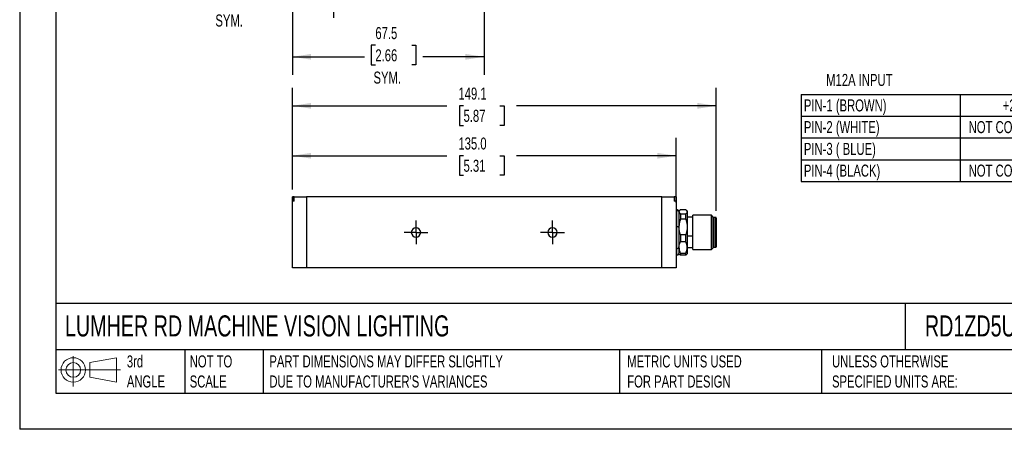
# Model space of a CAD drawing. Header units: millimetres. Extents: x 0 to 559, y 0 to 432.
# Tile 1 of 8: x 0 to 346, y 0 to 144. Entities that reach past the tile are written whole.
import ezdxf

# ---------------------------------------------------------------- set-up
doc = ezdxf.new("R2010")
doc.units = ezdxf.units.MM
doc.header["$LTSCALE"] = 2
doc.linetypes.add('CENTERX2', pattern=[20.32, 12.7, -2.54, 2.54, -2.54])
doc.layers.add('CENTER', color=40, linetype='CENTERX2')
doc.layers.add('DIMENSIONS', color=140, linetype='Continuous', lineweight=25)
doc.layers.add('TEXT', color=140, linetype='Continuous', lineweight=25)
doc.styles.add('SLDTEXTSTYLE0', font='TXT', dxfattribs={"width": 0.7})
doc.dimstyles.new('SLDDIMSTYLE1', dxfattribs={"dimtxt": 4.316016, "dimasz": 6.604, "dimexe": 0, "dimexo": 0.0625, "dimgap": 1.079004, "dimtad": 0, "dimtih": 1, "dimtoh": 1, "dimdec": 1, "dimrnd": 1e-09, "dimzin": 4, "dimdsep": 46, "dimtxsty": 'SLDTEXTSTYLE0', "dimsah": 1, "dimcen": 0.09, "dimadec": 0, "dimazin": 1, "dimtfac": 1, "dimtdec": 1, "dimtofl": 0, "dimtmove": 0, "dimatfit": 3, "dimfxl": 0, "dimfrac": 2, "dimtolj": 1, "dimtzin": 12, "dimarcsym": 0})
doc.dimstyles.new('SLDDIMSTYLE3', dxfattribs={"dimtxt": 4.316016, "dimasz": 6.604, "dimexe": 0, "dimexo": 0.0625, "dimgap": 1.079004, "dimtad": 0, "dimtih": 1, "dimtoh": 1, "dimdec": 1, "dimrnd": 1e-09, "dimzin": 12, "dimdsep": 46, "dimtxsty": 'SLDTEXTSTYLE0', "dimsah": 1, "dimcen": 0.09, "dimadec": 0, "dimazin": 3, "dimtfac": 1, "dimtdec": 1, "dimtofl": 0, "dimtmove": 0, "dimatfit": 3, "dimfxl": 0, "dimfrac": 2, "dimtolj": 1, "dimtzin": 12, "dimarcsym": 0})
doc.dimstyles.new('SLDDIMSTYLE4', dxfattribs={"dimtxt": 4.316016, "dimasz": 6.604, "dimexe": 0, "dimexo": 0.0625, "dimgap": 1.079004, "dimtad": 0, "dimtih": 1, "dimtoh": 1, "dimdec": 1, "dimrnd": 1e-09, "dimzin": 12, "dimdsep": 46, "dimtxsty": 'SLDTEXTSTYLE0', "dimsah": 1, "dimcen": 0.09, "dimadec": 0, "dimazin": 3, "dimtfac": 1, "dimtdec": 1, "dimtmove": 0, "dimatfit": 0, "dimfxl": 0, "dimfrac": 2, "dimtolj": 1, "dimtzin": 12, "dimarcsym": 0})

# ---------------------------------------------------------------- blocks, each defined once
blk = doc.blocks.new('Block11')
at = {"color": 7, "linetype": 'Continuous', "lineweight": 18}
for p, q in [((5.18, 10.62), (5.18, 0)), ((10.96, 8.33), (20.35, 10.06)), ((10.96, 3.19), (10.96, 8.33)), ((20.35, 10.06), (20.35, 1.46)), ((0, 5.76), (21.75, 5.76)), ((10.96, 3.19), (20.35, 1.46))]:
    blk.add_line(p, q, dxfattribs=at)
for radius in [4.3, 2.57]:
    blk.add_circle((5.18, 5.76), radius, dxfattribs=at)
blk = doc.blocks.new('Block12')
at = {"color": 7, "linetype": 'Continuous'}
blk.add_blockref('Block11', (0, 0), dxfattribs=at)
blk = doc.blocks.new('SW_TABLEANNOTATION_0')
at = {"layer": 'DIMENSIONS', "color": 0}
for p, q in [((0, 0), (0, -7.64)), ((0, 0), (55.94, 0)), ((55.94, 0), (55.94, -7.64)), ((55.94, 0), (111.87, 0)), ((111.87, 0), (111.87, -7.64)), ((111.87, 0), (167.81, 0)), ((167.81, 0), (167.81, -7.64)), ((0, -7.64), (0, -15.29)), ((0, -7.64), (55.94, -7.64)), ((55.94, -7.64), (55.94, -15.29)), ((55.94, -7.64), (111.87, -7.64)), ((111.87, -7.64), (111.87, -15.29)), ((111.87, -7.64), (167.81, -7.64)), ((167.81, -7.64), (167.81, -15.29)), ((0, -15.29), (0, -22.93)), ((0, -15.29), (55.94, -15.29)), ((55.94, -15.29), (55.94, -22.93)), ((55.94, -15.29), (111.87, -15.29)), ((111.87, -15.29), (111.87, -22.93)), ((111.87, -15.29), (167.81, -15.29)), ((167.81, -15.29), (167.81, -22.93)), ((0, -22.93), (0, -30.58)), ((0, -22.93), (55.94, -22.93)), ((55.94, -22.93), (55.94, -30.58)), ((55.94, -22.93), (111.87, -22.93)), ((111.87, -22.93), (111.87, -30.58)), ((111.87, -22.93), (167.81, -22.93)), ((167.81, -22.93), (167.81, -30.58)), ((0, -30.58), (55.94, -30.58)), ((55.94, -30.58), (111.87, -30.58)), ((111.87, -30.58), (167.81, -30.58))]:
    blk.add_line(p, q, dxfattribs=at)
at = {"layer": 'DIMENSIONS', "color": 0, "attachment_point": 1, "style": 'SLDTEXTSTYLE0'}
for s, insert, char_height in [('PIN-1 (BROWN)', (1, -1.72), 4.2333), ('+24 VDC', (70.94, -1.72), 4.233), ('+24 VDC', (126.88, -1.72), 4.233), ('PIN-2 (WHITE)', (1, -9.36), 4.2333), ('NOT CONNECTED', (58.96, -9.36), 4.2333), ('TRIGGER NPN', (119.91, -9.36), 4.2333), ('PIN-3 ( BLUE)', (1, -17.01), 4.2333), ('0 VDC', (75.04, -17.01), 4.233), ('0 VDC', (130.98, -17.01), 4.233), ('PIN-4 (BLACK)', (1, -24.65), 4.2333), ('NOT CONNECTED', (58.96, -24.65), 4.2333), ('TRIGGER PNP', (120.32, -24.65), 4.2333)]:
    blk.add_mtext(s, dxfattribs=dict(at, insert=insert, char_height=char_height))
blk = doc.blocks.new('_D_5')
at = {"layer": 'DIMENSIONS'}
for p, q in [((163.41, 195.78), (163.41, 124.61)), ((95.91, 176.92), (95.91, 124.61)), ((125.12, 135), (123.67, 135)), ((123.67, 135), (123.67, 128.14)), ((137.95, 135), (139.39, 135)), ((139.39, 135), (139.39, 128.14)), ((95.91, 130.96), (121.25, 130.96)), ((163.41, 130.96), (141.81, 130.96)), ((123.67, 128.14), (125.12, 128.14)), ((139.39, 128.14), (137.95, 128.14))]:
    blk.add_line(p, q, dxfattribs=at)
for points in [[(95.91, 130.96), (102.52, 129.95), (102.52, 131.98)], [(163.41, 130.96), (156.81, 131.98), (156.81, 129.95)]]:
    blk.add_solid(points, dxfattribs=at)
at = {"layer": 'DIMENSIONS', "char_height": 4.233, "attachment_point": 1, "style": 'SLDTEXTSTYLE0'}
for s, insert in [('67.5', (125.12, 141.42)), ('2.66', (125.12, 133.6)), ('SYM.', (124.46, 125.77))]:
    blk.add_mtext(s, dxfattribs=dict(at, insert=insert))
blk = doc.blocks.new('_D_6')
at = {"layer": 'DIMENSIONS'}
for p, q in [((95.91, 168.92), (95.91, 144.69)), ((110.41, 162.23), (110.41, 144.69)), ((69.5, 155.07), (68.05, 155.07)), ((68.05, 155.07), (68.05, 148.21)), ((82.33, 155.07), (83.77, 155.07)), ((83.77, 155.07), (83.77, 148.21)), ((95.91, 151.04), (86.19, 151.04)), ((110.41, 151.04), (123.11, 151.04)), ((68.05, 148.21), (69.5, 148.21)), ((83.77, 148.21), (82.33, 148.21))]:
    blk.add_line(p, q, dxfattribs=at)
for points in [[(95.91, 151.04), (89.31, 152.05), (89.31, 150.02)], [(110.41, 151.04), (117.02, 150.02), (117.02, 152.05)]]:
    blk.add_solid(points, dxfattribs=at)
at = {"layer": 'DIMENSIONS', "char_height": 4.233, "attachment_point": 1, "style": 'SLDTEXTSTYLE0'}
for s, insert in [('14.5', (69.5, 161.5)), ('0.57', (69.5, 153.67)), ('SYM.', (68.84, 145.84))]:
    blk.add_mtext(s, dxfattribs=dict(at, insert=insert))
blk = doc.blocks.new('_D_11')
at = {"layer": 'DIMENSIONS'}
for p, q in [((95.91, 84.27), (95.91, 102.53)), ((230.91, 79.77), (230.91, 102.53)), ((95.91, 96.18), (150.27, 96.18)), ((156.12, 96.18), (154.67, 96.18)), ((154.67, 96.18), (154.67, 89.32)), ((168.95, 96.18), (170.4, 96.18)), ((170.4, 96.18), (170.4, 89.32)), ((230.91, 96.18), (174.8, 96.18)), ((154.67, 89.32), (156.12, 89.32)), ((170.4, 89.32), (168.95, 89.32))]:
    blk.add_line(p, q, dxfattribs=at)
for points in [[(95.91, 96.18), (102.52, 95.16), (102.52, 97.19)], [(230.91, 96.18), (224.31, 97.19), (224.31, 95.16)]]:
    blk.add_solid(points, dxfattribs=at)
at = {"layer": 'DIMENSIONS', "char_height": 4.233, "attachment_point": 1, "style": 'SLDTEXTSTYLE0'}
for s, insert in [('135.0', (154.33, 102.6)), ('5.31', (156.12, 94.77))]:
    blk.add_mtext(s, dxfattribs=dict(at, insert=insert))
blk = doc.blocks.new('_D_12')
at = {"layer": 'DIMENSIONS'}
for p, q in [((95.91, 84.27), (95.91, 120.08)), ((245.01, 76.82), (245.01, 120.08)), ((95.91, 113.73), (150.27, 113.73)), ((156.12, 113.73), (154.67, 113.73)), ((154.67, 113.73), (154.67, 106.87)), ((168.95, 113.73), (170.4, 113.73)), ((170.4, 113.73), (170.4, 106.87)), ((245.01, 113.73), (174.8, 113.73)), ((154.67, 106.87), (156.12, 106.87)), ((170.4, 106.87), (168.95, 106.87))]:
    blk.add_line(p, q, dxfattribs=at)
for points in [[(95.91, 113.73), (102.52, 112.71), (102.52, 114.75)], [(245.01, 113.73), (238.41, 114.75), (238.41, 112.71)]]:
    blk.add_solid(points, dxfattribs=at)
at = {"layer": 'DIMENSIONS', "char_height": 4.233, "attachment_point": 1, "style": 'SLDTEXTSTYLE0'}
for s, insert in [('149.1', (154.33, 120.15)), ('5.87', (156.12, 112.33))]:
    blk.add_mtext(s, dxfattribs=dict(at, insert=insert))
blk = doc.blocks.new('SW_CENTERMARKSYMBOL_9')
at = {"layer": 'CENTER', "color": 0}
for p, q in [((0, 2.54), (0, 4.19)), ((-2.54, 0), (-4.19, 0)), ((0, 0), (-2.54, 0)), ((0, 0), (0, 2.54)), ((0, 0), (0, -2.54)), ((0, 0), (2.54, 0)), ((2.54, 0), (4.19, 0)), ((0, -2.54), (0, -4.19))]:
    blk.add_line(p, q, dxfattribs=at)
blk = doc.blocks.new('SW_CENTERMARKSYMBOL_10')
at = {"layer": 'CENTER', "color": 0}
for p, q in [((0, 2.54), (0, 4.19)), ((-2.54, 0), (-4.19, 0)), ((0, 0), (-2.54, 0)), ((0, 0), (0, 2.54)), ((0, 0), (0, -2.54)), ((0, 0), (2.54, 0)), ((2.54, 0), (4.19, 0)), ((0, -2.54), (0, -4.19))]:
    blk.add_line(p, q, dxfattribs=at)

msp = doc.modelspace()

# ---------------------------------------------------------------- linework, layer by layer
at = {"color": 7, "linetype": 'Continuous'}
for p in [(0, 431.81), (558.8, 0.01)]:
    msp.add_line(p, (0, 0.01), dxfattribs=at)
for p, q in [((95.91, 56.73), (95.91, 81.73)), ((95.91, 81.73), (95.94, 81.73)), ((95.94, 81.73), (95.94, 80.23)), ((96.58, 81.73), (95.94, 81.73)), ((96.58, 80.23), (95.94, 80.23)), ((96.58, 81.73), (100.91, 81.73)), ((96.58, 80.23), (96.58, 81.73)), ((100.91, 81.73), (100.91, 56.73)), ((225.91, 81.73), (100.91, 81.73)), ((225.91, 56.73), (225.91, 81.73)), ((225.91, 81.73), (230.24, 81.73)), ((230.24, 81.73), (230.24, 80.23)), ((230.89, 81.73), (230.24, 81.73)), ((230.89, 80.23), (230.24, 80.23)), ((230.89, 80.23), (230.89, 81.73)), ((230.89, 81.73), (230.91, 81.73)), ((230.91, 81.73), (230.91, 56.73)), ((231.2, 77.23), (230.91, 77.23)), ((231.2, 76.96), (231.2, 77.23)), ((231.2, 71.3), (231.2, 76.96)), ((232.19, 77.01), (231.91, 76.73)), ((231.91, 76.73), (231.91, 76.48)), ((231.91, 76.48), (231.91, 71.17)), ((234.31, 77.2), (232.41, 77.2)), ((234.81, 76.73), (234.53, 77.01)), ((234.81, 76.73), (234.81, 76.48)), ((234.81, 76.48), (234.81, 71.17)), ((232.41, 75.75), (232.41, 73.86)), ((232.41, 75.75), (234.31, 75.75)), ((234.31, 73.86), (232.41, 73.86)), ((234.31, 73.86), (234.31, 75.75)), ((236.81, 74.53), (234.81, 74.53)), ((243.3, 75.23), (236.81, 75.23)), ((236.81, 63.23), (236.81, 75.23)), ((243.81, 74.72), (243.3, 75.23)), ((243.3, 69.23), (243.3, 75.23)), ((243.81, 74.72), (243.81, 69.23)), ((244.01, 74.48), (244.01, 63.98)), ((244.81, 74.48), (244.01, 74.48)), ((244.81, 63.98), (244.81, 74.48)), ((245.01, 74.28), (245.01, 64.18)), ((231.2, 63.57), (231.2, 71.3)), ((231.91, 71.17), (231.91, 63.93)), ((234.81, 71.17), (234.81, 63.93)), ((232.41, 68.48), (232.41, 65.9)), ((232.41, 68.48), (234.31, 68.48)), ((234.31, 65.9), (232.41, 65.9)), ((234.31, 65.9), (234.31, 68.48)), ((236.81, 67.86), (234.81, 67.86)), ((243.3, 63.23), (243.3, 69.23)), ((243.81, 69.23), (243.81, 63.74)), ((231.2, 61.23), (231.2, 63.57)), ((231.91, 63.93), (231.91, 61.73)), ((234.81, 63.93), (236.81, 63.93)), ((234.81, 63.93), (234.81, 61.73)), ((236.81, 63.23), (243.3, 63.23)), ((243.3, 63.23), (243.81, 63.74)), ((244.01, 63.98), (244.81, 63.98)), ((230.91, 61.23), (231.2, 61.23)), ((231.91, 61.73), (232.19, 61.45)), ((232.41, 61.27), (232.21, 61.47)), ((232.41, 61.96), (234.31, 61.96)), ((232.41, 61.96), (232.41, 61.27)), ((234.31, 61.27), (232.41, 61.27)), ((234.31, 61.27), (234.31, 61.96)), ((234.52, 61.47), (234.31, 61.27)), ((234.53, 61.45), (234.81, 61.73)), ((100.91, 56.73), (95.91, 56.73)), ((225.91, 56.73), (100.91, 56.73)), ((230.91, 56.73), (225.91, 56.73))]:
    msp.add_line(p, q)
for centre, radius, start, end in [((231.2, 76.47), 0.762, 20.1105, 90), ((244.01, 74.28), 0.2, 90, 180), ((244.81, 74.28), 0.2, 0, 90), ((139.41, 69.23), 1.65, 0, 180), ((187.41, 69.23), 1.65, 0, 180), ((139.41, 69.23), 1.65, 180, 0), ((187.41, 69.23), 1.65, 180, 0), ((244.01, 64.18), 0.2, 180, 270), ((244.81, 64.18), 0.2, 270, 0), ((231.2, 61.99), 0.762, 270, 339.8895)]:
    msp.add_arc(centre, radius, start, end)
for points, knots in [([(231.2, 76.96), (231.35, 76.96), (231.51, 76.91), (231.76, 76.74), (231.86, 76.62), (231.91, 76.48)], [0, 0, 0, 0, 0.5, 0.5, 1, 1, 1, 1]), ([(232.41, 77.2), (232.38, 77.17), (232.32, 77.12), (232.23, 77.05), (232.15, 76.97), (232.09, 76.9), (232.02, 76.81), (231.96, 76.71), (231.92, 76.59), (231.92, 76.51), (231.91, 76.48)], [0, 0, 0, 0, 0.1073561, 0.2127391, 0.3162467, 0.4179824, 0.5180548, 0.6804969, 0.8409585, 1, 1, 1, 1]), ([(231.91, 76.48), (231.91, 76.45), (231.92, 76.41), (231.93, 76.33), (231.96, 76.26), (231.99, 76.19), (232.04, 76.11), (232.13, 76), (232.25, 75.88), (232.36, 75.8), (232.41, 75.75)], [0, 0, 0, 0, 0.095191, 0.190865, 0.287146, 0.384155, 0.48201, 0.649514, 0.822017, 1, 1, 1, 1]), ([(234.31, 77.2), (234.35, 77.17), (234.41, 77.12), (234.5, 77.04), (234.58, 76.97), (234.64, 76.89), (234.71, 76.81), (234.76, 76.7), (234.81, 76.59), (234.81, 76.51), (234.81, 76.48)], [0, 0, 0, 0, 0.109187, 0.216522, 0.322322, 0.426926, 0.530692, 0.688453, 0.844366, 1, 1, 1, 1]), ([(234.81, 76.48), (234.81, 76.45), (234.81, 76.41), (234.8, 76.34), (234.77, 76.27), (234.74, 76.2), (234.69, 76.11), (234.6, 76.01), (234.47, 75.88), (234.37, 75.8), (234.31, 75.75)], [0, 0, 0, 0, 0.093446, 0.186768, 0.280311, 0.374413, 0.469406, 0.642745, 0.819087, 1, 1, 1, 1]), ([(232.41, 73.86), (232.38, 73.77), (232.32, 73.58), (232.23, 73.31), (232.15, 73.03), (232.09, 72.76), (232.02, 72.43), (231.96, 72.05), (231.92, 71.61), (231.92, 71.32), (231.91, 71.17)], [0, 0, 0, 0, 0.107356, 0.212739, 0.316247, 0.417983, 0.518055, 0.680497, 0.840959, 1, 1, 1, 1]), ([(234.31, 73.86), (234.35, 73.77), (234.41, 73.58), (234.5, 73.3), (234.58, 73.01), (234.64, 72.73), (234.71, 72.41), (234.76, 72.03), (234.81, 71.6), (234.81, 71.31), (234.81, 71.17)], [0, 0, 0, 0, 0.109187, 0.216522, 0.322322, 0.426926, 0.530692, 0.688453, 0.844366, 1, 1, 1, 1]), ([(231.2, 71.3), (231.35, 71.3), (231.51, 71.29), (231.76, 71.24), (231.86, 71.21), (231.91, 71.17)], [0, 0, 0, 0, 0.5, 0.5, 1, 1, 1, 1]), ([(232.41, 68.48), (232.38, 68.58), (232.31, 68.77), (232.23, 69.05), (232.15, 69.33), (232.08, 69.61), (232.02, 69.94), (231.96, 70.32), (231.92, 70.74), (231.92, 71.03), (231.91, 71.17)], [0, 0, 0, 0, 0.109187, 0.216522, 0.322322, 0.426926, 0.530693, 0.688453, 0.844366, 1, 1, 1, 1]), ([(234.81, 71.17), (234.81, 71.09), (234.81, 70.92), (234.8, 70.66), (234.77, 70.4), (234.74, 70.15), (234.69, 69.82), (234.6, 69.42), (234.47, 68.95), (234.37, 68.64), (234.31, 68.48)], [0, 0, 0, 0, 0.093446, 0.186769, 0.280311, 0.374413, 0.469406, 0.642745, 0.819087, 1, 1, 1, 1]), ([(231.91, 63.93), (231.91, 63.99), (231.92, 64.12), (231.93, 64.3), (231.95, 64.49), (231.99, 64.68), (232.04, 64.92), (232.12, 65.21), (232.25, 65.55), (232.36, 65.78), (232.41, 65.9)], [0, 0, 0, 0, 0.093446, 0.186769, 0.280311, 0.374413, 0.469406, 0.642745, 0.819087, 1, 1, 1, 1]), ([(234.81, 63.93), (234.81, 63.99), (234.81, 64.12), (234.79, 64.31), (234.77, 64.5), (234.74, 64.7), (234.68, 64.94), (234.6, 65.22), (234.47, 65.56), (234.37, 65.78), (234.31, 65.9)], [0, 0, 0, 0, 0.095191, 0.190865, 0.287146, 0.384155, 0.48201, 0.649514, 0.822017, 1, 1, 1, 1]), ([(231.2, 63.57), (231.35, 63.57), (231.51, 63.61), (231.76, 63.73), (231.86, 63.82), (231.91, 63.93)], [0, 0, 0, 0, 0.5, 0.5, 1, 1, 1, 1]), ([(231.91, 63.93), (231.91, 63.86), (231.92, 63.74), (231.93, 63.54), (231.96, 63.35), (231.99, 63.16), (232.04, 62.92), (232.13, 62.63), (232.25, 62.29), (232.36, 62.07), (232.41, 61.96)], [0, 0, 0, 0, 0.095191, 0.190865, 0.287146, 0.384155, 0.48201, 0.649514, 0.822018, 1, 1, 1, 1]), ([(234.31, 61.96), (234.35, 62.03), (234.41, 62.16), (234.5, 62.37), (234.57, 62.57), (234.64, 62.77), (234.7, 63), (234.76, 63.29), (234.8, 63.61), (234.81, 63.82), (234.81, 63.93)], [0, 0, 0, 0, 0.107356, 0.212739, 0.316247, 0.417982, 0.518055, 0.680497, 0.840958, 1, 1, 1, 1])]:
    msp.add_open_spline(points, degree=3, knots=knots)
at = {"layer": 'TEXT'}
for p, q in [((12.7, 419.1), (12.7, 12.7)), ((546.1, 44.25), (12.7, 44.25)), ((311.52, 44.25), (311.52, 27.94)), ((546.1, 27.94), (12.7, 27.94)), ((58.09, 27.94), (58.09, 12.7)), ((85.67, 27.94), (85.67, 12.7)), ((210.97, 27.94), (210.97, 12.7)), ((282, 27.94), (282, 12.7)), ((12.7, 12.7), (546.1, 12.7))]:
    msp.add_line(p, q, dxfattribs=at)

# ---------------------------------------------------------------- block references
at = {"layer": 'CENTER'}
for name, p in [('SW_CENTERMARKSYMBOL_10', (139.41, 69.23)), ('SW_CENTERMARKSYMBOL_9', (187.41, 69.23))]:
    msp.add_blockref(name, p, dxfattribs=at)
at = {"layer": 'DIMENSIONS'}
msp.add_blockref('SW_TABLEANNOTATION_0', (274.85, 117.72), dxfattribs=at)
at = {"layer": 'TEXT'}
msp.add_blockref('Block12', (13.68, 15.11), dxfattribs=at)

# ---------------------------------------------------------------- texts
at = {"layer": 'DIMENSIONS', "insert": (283.69, 124.94), "char_height": 4.233, "attachment_point": 1, "style": 'SLDTEXTSTYLE0'}
msp.add_mtext('M12A INPUT', dxfattribs=at)
at = {"layer": 'TEXT', "attachment_point": 1, "style": 'SLDTEXTSTYLE0'}
for s, insert, char_height in [('LUMHER RD MACHINE VISION LIGHTING', (15.93, 40.05), 7.4083), ('RD1ZD5UY', (318.42, 40.05), 7.408), ('3rd^JANGLE', (37.7, 25.99), 4.233), ('NOT TO^JSCALE', (59.81, 25.99), 4.2333), ("PART DIMENSIONS MAY DIFFER SLIGHTLY ^JDUE TO MANUFACTURER'S VARIANCES", (87.83, 25.99), 4.2333), ('METRIC UNITS USED ^JFOR PART DESIGN', (213.71, 25.99), 4.2333), ('UNLESS OTHERWISE ^JSPECIFIED UNITS ARE:', (285.74, 25.99), 4.2333)]:
    msp.add_mtext(s, dxfattribs=dict(at, insert=insert, char_height=char_height))

# ---------------------------------------------------------------- dimensions: what is measured, and where the dimension line sits
at = {"layer": 'DIMENSIONS'}
for base, p1, p2, dimstyle, picture, middle in [((163.41, 130.96), (95.91, 179.46), (163.41, 198.32), 'SLDDIMSTYLE3', '_D_5', (131.53, 130.96)), ((110.41, 151.04), (95.91, 171.46), (110.41, 164.77), 'SLDDIMSTYLE4', '_D_6', (75.91, 151.04))]:
    dim = msp.add_linear_dim(base=base, p1=p1, p2=p2, text='<>\\PSYM.', dimstyle=dimstyle, dxfattribs=at)
    dim.commit()
    dim.dimension.update_dxf_attribs({"geometry": picture, "text_midpoint": middle, "dimtype": 160})
for base, p2, dimstyle, picture, middle in [((245.01, 113.73), (245.01, 74.28), 'SLDDIMSTYLE3', '_D_12', (162.53, 113.73)), ((230.91, 96.18), (230.91, 77.23), 'SLDDIMSTYLE1', '_D_11', (162.53, 96.18))]:
    dim = msp.add_linear_dim(base=base, p1=(95.91, 81.73), p2=p2, dimstyle=dimstyle, dxfattribs=at)
    dim.commit()
    dim.dimension.update_dxf_attribs({"geometry": picture, "text_midpoint": middle, "dimtype": 160})

doc.saveas('drawing.dxf')
